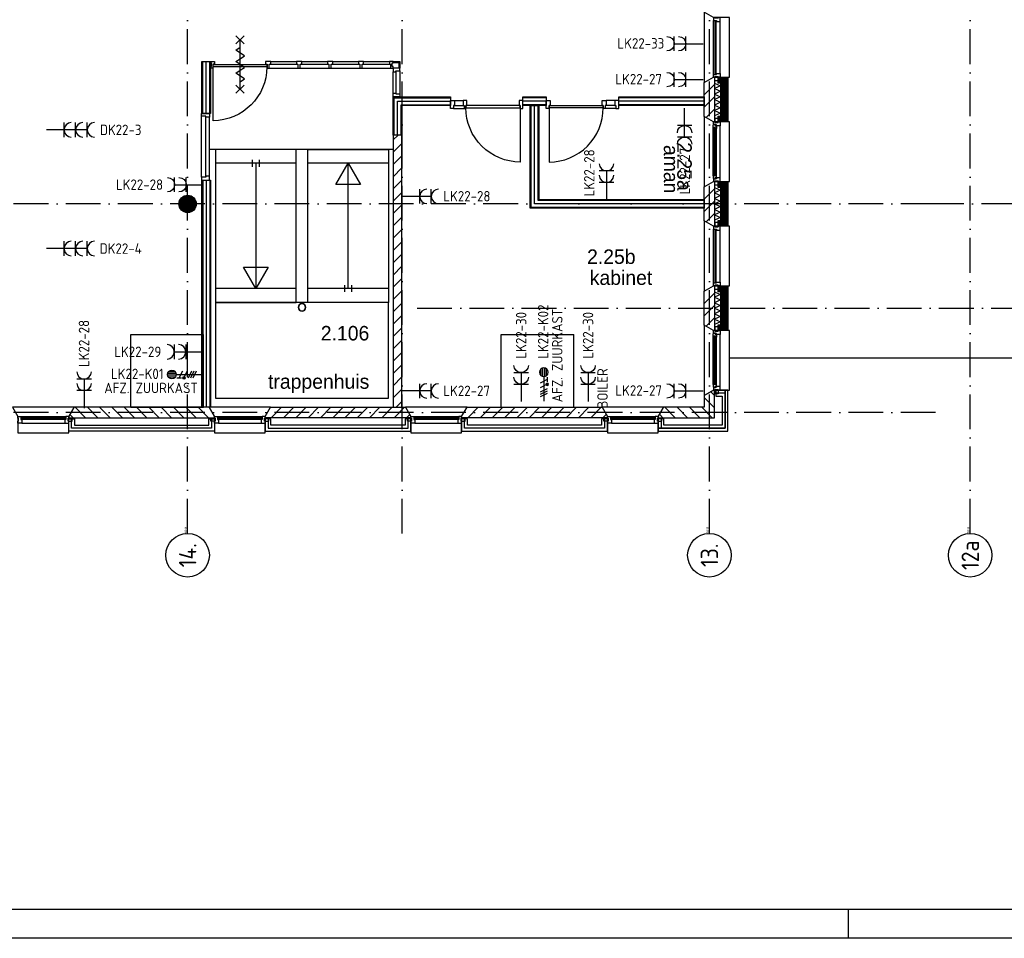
# Model space of a CAD drawing. Header units: millimetres. Extents: x 89505 to 241280, y 191 to 84291.
# Tile 3 of 45: x 128008 to 144993, y 191 to 16041. Entities that reach past the tile are written whole.
import ezdxf
from ezdxf.enums import TextEntityAlignment as Align

# ---------------------------------------------------------------- set-up
doc = ezdxf.new("R2010")
doc.units = ezdxf.units.MM
doc.header["$LTSCALE"] = 100
doc.linetypes.add('DASHDOT', pattern=[9, 6, -1.5, 0, -1.5])
doc.layers.get('0').update_dxf_attribs({"linetype": 'CONTINUOUS'})
for name, color, linetype in [('AL$1----_ALGEMEEN', 7, 'CONTINUOUS'), ('AL$7----_STRAMIEN', 1, 'DASHDOT'), ('AL21----_BUITENWAND', 4, 'CONTINUOUS'), ('AL21K---_ISOLATIE', 1, 'CONTINUOUS'), ('AL22----_BINNENWAND', 7, 'CONTINUOUS'), ('AL24----_TRAPPEN', 7, 'CONTINUOUS'), ('AL27----_DAKEN', 7, 'CONTINUOUS'), ('AL28----_KONSTRUKTIE', 3, 'CONTINUOUS'), ('AL31----_BUITENKOZ', 7, 'CONTINUOUS'), ('AL32----_BINNENKOZ', 7, 'CONTINUOUS'), ('ALL-----_REFLIJNEN', 8, 'CONTINUOUS'), ('ALN-----_BLOCKNAAM', 2, 'CONTINUOUS'), ('ALXA3---_VOLZWART', 14, 'CONTINUOUS'), ('ALXAA---_GEWBETON', 12, 'CONTINUOUS'), ('ALXAB---_PREFABBETON', 1, 'CONTINUOUS'), ('BOUW', 8, 'CONTINUOUS'), ('EB62203-_ATTRIB', 2, 'CONTINUOUS'), ('EB62209-_ATTRIB', 2, 'CONTINUOUS'), ('EB63103-_ATTRIB', 2, 'CONTINUOUS'), ('EL62203-_KRACHT-WCD230', 3, 'CONTINUOUS'), ('EL62209-_KRACHT-ASP400', 3, 'CONTINUOUS'), ('EL63103-_LICHT-WCD230V', 3, 'CONTINUOUS'), ('FL82----', 7, 'CONTINUOUS'), ('LIJN025', 10, 'CONTINUOUS'), ('LIJN050', 90, 'CONTINUOUS'), ('TEKST25', 10, 'CONTINUOUS'), ('TEKST35', 50, 'CONTINUOUS'), ('TEKST50', 90, 'CONTINUOUS')]:
    doc.layers.add(name, color=color, linetype=linetype)
doc.styles.add('1_8', font='ISO', dxfattribs={"height": 1.8})
doc.styles.add('BURO-025', font='BUROFONT.shx', dxfattribs={"height": 250})
doc.styles.add('ISO', font='ISO.SHX')
doc.styles.add('NORATT', font='isocp.shx')
doc.styles.add('ROMAND', font='romand')
doc.styles.get("Standard").update_dxf_attribs({"font": 'iso.shx'})

# ---------------------------------------------------------------- blocks, each defined once
blk = doc.blocks.new('A0-GE')
at = {"layer": 'LIJN025'}
blk.add_line((516, 0), (516, 5), dxfattribs=at)
blk.add_lwpolyline([(1500, 841), (1500, 0), (0, 0), (0, 841)], close=True, dxfattribs=at)
at = {"layer": 'LIJN050', "const_width": 0.2}
blk.add_lwpolyline([(1495, 836), (25, 836), (25, 5), (1495, 5)], close=True, dxfattribs=at)
at = {"layer": 'TEKST25', "style": 'ROMAND', "width": 2.899115}
blk.add_attdef('STATUS', text='', height=2.5, dxfattribs=at).set_placement((1454, 71.5), (1493, 71.5), align=Align.FIT)
at = {"layer": 'TEKST25', "style": 'ISO'}
for tag, p in [('E', (1455.25, 66)), ('NAAM-E', (1466.75, 66)), ('DATUM-E', (1485, 66)), ('D', (1455.25, 61)), ('NAAM-D', (1466.75, 61)), ('DATUM-D', (1485, 61)), ('C', (1455.25, 56)), ('NAAM-C', (1466.75, 56)), ('DATUM-C', (1485, 56)), ('B', (1455.25, 51)), ('NAAM-B', (1466.75, 51)), ('DATUM-B', (1485, 51)), ('A', (1455.25, 46)), ('NAAM-A', (1466.75, 46)), ('DATUM-A', (1485, 46))]:
    blk.add_attdef(tag, text='', height=2.5, dxfattribs=at).set_placement(p, align=Align.CENTER)
for tag, p in [('DATUM', (1332.75, 36.25)), ('SCHAAL', (1368, 36.25)), ('GETEKEND', (1398.25, 36.25)), ('GECONTOL.', (1433, 36.25)), ('FORMAAT', (1463.25, 28.25))]:
    blk.add_attdef(tag, p, '', height=2.5, dxfattribs=at)
at = {"layer": 'TEKST35', "style": 'ISO'}
for tag, p in [('PROJECT', (1334.5, 72.5)), ('PLAATS', (1334.5, 63.5)), ('INSTALLATIE-REGEL1', (1334.5, 52.5)), ('INSTALLATIE-REGEL2', (1334.5, 43.5))]:
    blk.add_attdef(tag, p, '', height=4, dxfattribs=at)
blk.add_attdef('PROJ.NR.', text='', height=4, dxfattribs=at).set_placement((1481, 23), align=Align.CENTER)
at = {"layer": 'TEKST50', "style": 'ISO'}
blk.add_attdef('FILE-NAAM', text='', height=5, dxfattribs=at).set_placement((1473.5, 7.5), align=Align.CENTER)
blk = doc.blocks.new('ES3W2A')
for p, q in [((1.25, 2), (-1.25, 2)), ((0, 2), (0, -3)), ((1.25, 0), (-1.25, 0))]:
    blk.add_line(p, q)
for centre in [(0, 3.25), (0, 1.25)]:
    blk.add_arc(centre, 1.25, 180, 0)
at = {"style": 'NORATT'}
for tag, flags, p in [('VERMOGEN', 9, (-2.5, 5)), ('GROEP', 8, (0, 5)), ('SCHAK', 8, (2.5, 5)), ('GELIJK', 9, (5, 5)), ('TAL', 8, (2.5, 5)), ('KAST', 9, (7, 5))]:
    blk.add_attdef(tag, text='', height=1.8, rotation=90, dxfattribs=dict(at, flags=flags)).set_placement(p, align=Align.MIDDLE_CENTER)
at = {"style": 'NORATT', "width": 0.7, "flags": 8}
blk.add_attdef('DOEL', text='', height=1.8, rotation=90, dxfattribs=at).set_placement((-2.5, 5), align=Align.MIDDLE_LEFT)
at = {"style": 'NORATT', "flags": 9}
blk.add_attdef('M_CODE', text='', height=1.8, dxfattribs=at).set_placement((0, 0), align=Align.MIDDLE_CENTER)
blk = doc.blocks.new('ES2X2')
for p, q in [((-0.45, 1.4), (-0.45, 2.6)), ((-0.15, 1.27), (-0.15, 2.73)), ((0.15, 1.27), (0.15, 2.73)), ((0.45, 1.4), (0.45, 2.6)), ((0, 1.25), (0, -3))]:
    blk.add_line(p, q)
at = {"color": 1}
for p, q in [((-0.72, -0.21), (-0.72, 0.11)), ((-0.64, -0.25), (-0.64, 0.15)), ((-0.6, 1.15), (-0.6, 0.35)), ((-0.6, 0.75), (0.6, 0.15)), ((-0.56, -0.25), (-0.56, 0.15)), ((-0.48, -0.21), (-0.48, 0.11)), ((-0.6, -0.05), (0.6, -0.65)), ((-0.6, -0.85), (0.6, -1.45)), ((-0.6, -1.25), (0.6, -1.85)), ((-0.6, -1.65), (0.6, -2.25))]:
    blk.add_line(p, q, dxfattribs=at)
blk.add_circle((0, 2), 0.75)
blk.add_circle((-0.6, -0.05), 0.2, dxfattribs=at)
at = {"style": '1_8'}
for tag, flags, p in [('VERMOGEN', 9, (-2.5, 4.5)), ('GROEP', 8, (0, 4.5)), ('SCHAK', 8, (2.5, 4.5)), ('KAST', 9, (7, 4.5)), ('DOEL', 8, (-2.5, 1))]:
    blk.add_attdef(tag, text='', height=1.8, rotation=90, dxfattribs=dict(at, flags=flags)).set_placement(p, align=Align.MIDDLE_LEFT)
at = {"style": '1_8', "flags": 8}
blk.add_attdef('TAL', text='', height=1.8, rotation=90, dxfattribs=at).set_placement((2.5, 4.5), align=Align.MIDDLE_CENTER)
at = {"style": '1_8', "flags": 9}
blk.add_attdef('M_CODE', text='', height=1.8, dxfattribs=at).set_placement((0, 0), align=Align.MIDDLE_CENTER)
blk = doc.blocks.new('ES3W3A')
at = {"color": 0}
for p, q in [((1.25, 4), (-1.25, 4)), ((0, 4), (0, -3)), ((1.25, 2), (-1.25, 2)), ((1.25, 0), (-1.25, 0))]:
    blk.add_line(p, q, dxfattribs=at)
for centre in [(0, 5.25), (0, 3.25), (0, 1.25)]:
    blk.add_arc(centre, 1.25, 180, 0, dxfattribs=at)
at = {"color": 0, "style": 'NORATT'}
for tag, flags, p in [('VERMOGEN', 9, (-2.5, 6.5)), ('GROEP', 8, (0, 7)), ('KAST', 9, (2.5, 6.5))]:
    blk.add_attdef(tag, text='', height=1.8, rotation=90, dxfattribs=dict(at, flags=flags)).set_placement(p, align=Align.MIDDLE)
at = {"style": 'NORATT', "flags": 9}
blk.add_attdef('GELIJK', text='', height=1.8, rotation=90, dxfattribs=at).set_placement((5, 7), align=Align.MIDDLE_CENTER)
at = {"color": 0, "style": 'NORATT', "width": 0.7, "flags": 8}
for tag, p in [('SCHAK', (2.5, 6.625)), ('TAL', (1.5, -1.5))]:
    blk.add_attdef(tag, text='', height=1.8, rotation=90, dxfattribs=at).set_placement(p, align=Align.MIDDLE)
blk.add_attdef('DOEL', text='', height=1.8, rotation=90, dxfattribs=at).set_placement((-2.75, -2.25), align=Align.MIDDLE_LEFT)
at = {"style": 'NORATT', "flags": 9}
blk.add_attdef('M_CODE', text='', height=1.8, dxfattribs=at).set_placement((0, 0), align=Align.MIDDLE_CENTER)
blk = doc.blocks.new('RONDBUIS219X8')
at = {"color": 0, "linetype": 'Continuous'}
for points in [[(109.55, 0, 1), (-109.55, 0, 1)], [(101.55, 0, 1), (-101.55, 0, 1)]]:
    blk.add_lwpolyline(points, format="xyb", close=True, dxfattribs=at)
blk = doc.blocks.new('1011')
at = {"layer": 'AL$7----_STRAMIEN', "color": 7, "linetype": 'Continuous'}
blk.add_circle((-750, 0), 750, dxfattribs=at)
at = {"layer": 'AL$7----_STRAMIEN', "color": 3, "linetype": 'Continuous'}
blk.add_attdef('STR-NAAM', text='', height=600, rotation=360, dxfattribs=at).set_placement((-750, 0), align=Align.MIDDLE)
at = {"layer": 'ALN-----_BLOCKNAAM', "linetype": 'Continuous'}
blk.add_text('1011', height=100, dxfattribs=at).set_placement((0, 0))

msp = doc.modelspace()

# ---------------------------------------------------------------- hatches: boundary and pattern name
at = {"layer": 'ALXAA---_GEWBETON'}
h = msp.add_hatch(dxfattribs=at)
h.set_pattern_fill('GEWPBET', color=8, scale=100, angle=90, style=0)
h.set_pattern_definition([(90, (130905.304, 12863.397), (-20, 6e-15), [])])
edge = h.paths.add_edge_path()
edge.add_arc((130905, 12863), 150, 0, 360)
at = {"layer": 'ALXAB---_PREFABBETON'}
h = msp.add_hatch(dxfattribs=at)
h.set_pattern_fill('PREFBET', color=8, angle=180, style=0)
h.set_pattern_definition([(225, (139815.13, 14956.02), (106.066, -106.066), [])])
h.paths.add_polyline_path([(139995, 14278), (139975, 14278), (139815, 14371), (139815, 14956), (139975, 15048), (139995, 15048)])
h = msp.add_hatch(dxfattribs=at)
h.set_pattern_fill('PREFBET', color=8, style=0)
h.set_pattern_definition([(45, (146642.69, 34008.55), (-106.066, 106.066), [])])
h.paths.add_polyline_path([(134452, 9353), (134602, 9353), (134602, 14051), (134452, 14051)])
h = msp.add_hatch(dxfattribs=at)
h.set_pattern_fill('PREFBET', color=8, angle=180, style=0)
h.set_pattern_definition([(225, (139815.13, 13156.02), (106.066, -106.066), [])])
h.paths.add_polyline_path([(139995, 12478), (139975, 12478), (139815, 12571), (139815, 13156), (139975, 13248), (139995, 13248)])
h = msp.add_hatch(dxfattribs=at)
h.set_pattern_fill('PREFBET', color=8, angle=180, style=0)
h.set_pattern_definition([(225, (139815.13, 11356.02), (106.066, -106.066), [])])
h.paths.add_polyline_path([(139995, 10678), (139975, 10678), (139815, 10771), (139815, 11356), (139975, 11448), (139995, 11448)])

# ---------------------------------------------------------------- linework, layer by layer
at = {"layer": 'AL$1----_ALGEMEEN', "color": 8}
msp.add_lwpolyline([(132977, 13123), (132977, 13123)], dxfattribs=at)
at = {"layer": 'AL$7----_STRAMIEN', "color": 1}
msp.add_line((143805, 9263), (120711, 9263), dxfattribs=at)
for points in [[(130905, 7175), (130905, 76516)], [(139905, 7175), (139905, 61763)], [(134605, 7175), (134605, 19380)], [(183901, 12863), (143805, 12863), (120711, 12863)]]:
    msp.add_lwpolyline(points, dxfattribs=at)
at = {"layer": 'AL$7----_STRAMIEN'}
for points in [[(144405, 7175), (144405, 45867)], [(134865, 11063), (153556, 11063)]]:
    msp.add_lwpolyline(points, dxfattribs=at)
at = {"layer": 'AL21----_BUITENWAND', "color": 8}
for p, q in [((140015, 9648), (140015, 9548)), ((140225, 9648), (140015, 9648)), ((140015, 9548), (140125, 9548)), ((140125, 9548), (140125, 9043)), ((140225, 8943), (140225, 9648)), ((128853, 9153), (128953, 9153)), ((128853, 8943), (128853, 9153)), ((128953, 9153), (128953, 9043)), ((128953, 9043), (131268, 9043)), ((131268, 9153), (131368, 9153)), ((131268, 9043), (131268, 9153)), ((131368, 9153), (131368, 8943)), ((132342, 9153), (132242, 9153)), ((132242, 9153), (132242, 8943)), ((132342, 9043), (132342, 9153)), ((134657, 9043), (132342, 9043)), ((134657, 9153), (134657, 9043)), ((134757, 9153), (134657, 9153)), ((134757, 8943), (134757, 9153)), ((135632, 9153), (135632, 8943)), ((135732, 9153), (135632, 9153)), ((135732, 9043), (135732, 9153)), ((138047, 9043), (135732, 9043)), ((138147, 9153), (138047, 9153)), ((138047, 9153), (138047, 9043)), ((138147, 8943), (138147, 9153)), ((139122, 9153), (139022, 9153)), ((139022, 9153), (139022, 8943)), ((139122, 9043), (139122, 9153)), ((140125, 9043), (139122, 9043)), ((131368, 8943), (128853, 8943)), ((132242, 8943), (134757, 8943)), ((135632, 8943), (138147, 8943)), ((139022, 8943), (140225, 8943))]:
    msp.add_line(p, q, dxfattribs=at)
for points in [[(140056, 14378), (140125, 14378), (140125, 14948), (140056, 14948), (140056, 15048), (140225, 15048), (140225, 14278), (140056, 14278)], [(140056, 12578), (140125, 12578), (140125, 13148), (140056, 13148), (140056, 13248), (140225, 13248), (140225, 12478), (140056, 12478)], [(140056, 10778), (140125, 10778), (140125, 11348), (140056, 11348), (140056, 11448), (140225, 11448), (140225, 10678), (140056, 10678)]]:
    msp.add_lwpolyline(points, close=True, dxfattribs=at)
at = {"layer": 'AL21K---_ISOLATIE', "color": 8, "linetype": 'Continuous'}
for points in [[(139995, 14948), (139995, 14378)], [(140095, 14948), (140095, 14378)], [(139995, 14944), (140095, 14901), (139995, 14853), (140095, 14806), (139995, 14758), (140095, 14711), (139995, 14663), (140095, 14616), (139995, 14568), (140095, 14521), (139995, 14473), (140095, 14426), (139995, 14383)], [(139995, 13148), (139995, 12578)], [(139995, 13144), (140095, 13101), (139995, 13053), (140095, 13006), (139995, 12958), (140095, 12911), (139995, 12863), (140095, 12816), (139995, 12768), (140095, 12721), (139995, 12673), (140095, 12626), (139995, 12583)], [(140095, 13148), (140095, 12578)], [(139995, 11348), (139995, 10778)], [(139995, 11344), (140095, 11301), (139995, 11253), (140095, 11206), (139995, 11158), (140095, 11111), (139995, 11063), (140095, 11016), (139995, 10968), (140095, 10921), (139995, 10873), (140095, 10826), (139995, 10783)], [(140095, 11348), (140095, 10778)]]:
    msp.add_lwpolyline(points, dxfattribs=at)
at = {"layer": 'AL22----_BINNENWAND', "color": 8}
for p, q in [((138341, 14709), (139815, 14709)), ((138341, 14559), (138341, 14709)), ((139815, 14709), (139815, 14559)), ((136815, 12788), (136815, 14559)), ((136965, 14559), (136965, 12938)), ((139815, 14559), (138341, 14559)), ((131152, 9353), (131152, 13275)), ((131302, 13275), (131302, 9353)), ((136965, 12938), (139815, 12938)), ((139815, 12938), (139815, 12788)), ((139815, 12788), (136815, 12788)), ((131302, 9353), (131152, 9353))]:
    msp.add_line(p, q, dxfattribs=at)
at = {"layer": 'AL22----_BINNENWAND', "color": 8, "linetype": 'Continuous'}
for p, q in [((139815, 14694), (138341, 14694)), ((136830, 12803), (136830, 14559)), ((136950, 12923), (136950, 14559)), ((139815, 14574), (138341, 14574)), ((131167, 13275), (131167, 9353)), ((131287, 13275), (131287, 9353)), ((139815, 12923), (136950, 12923)), ((139815, 12803), (136830, 12803))]:
    msp.add_line(p, q, dxfattribs=at)
at = {"layer": 'AL24----_TRAPPEN', "color": 8}
for points in [[(131385, 13803), (131385, 11599), (131385, 11163), (132780, 11163), (132780, 12247), (132780, 13803), (131385, 13803)], [(132081, 13563), (132081, 11403)], [(133674, 11403), (133674, 13563)], [(132780, 11403), (131385, 11403)], [(134372, 11403), (132977, 11403)], [(132780, 11163), (131385, 11163)], [(134372, 11163), (132977, 11163)]]:
    msp.add_lwpolyline(points, dxfattribs=at)
for points in [[(134372, 13803), (134372, 11163), (132980, 11163), (132980, 13803)], [(132081, 11403), (131869, 11770), (132292, 11770)], [(131385, 11163), (131385, 9513), (134372, 9513), (134372, 11163)]]:
    msp.add_lwpolyline(points, close=True, dxfattribs=at)
at = {"layer": 'AL27----_DAKEN', "color": 8}
msp.add_line((140255, 10209), (153483, 10209), dxfattribs=at)
at = {"layer": 'AL28----_KONSTRUKTIE', "color": 8, "linetype": 'Continuous'}
for p, q in [((139975, 9648), (139815, 9556)), ((139815, 9556), (139815, 9353)), ((139995, 9648), (139975, 9648)), ((139995, 9173), (139995, 9648)), ((139115, 9353), (139022, 9193)), ((139815, 9353), (139115, 9353)), ((139022, 9193), (139022, 9173)), ((139022, 9173), (139995, 9173))]:
    msp.add_line(p, q, dxfattribs=at)
at = {"layer": 'AL28----_KONSTRUKTIE', "color": 8}
for p, q in [((128946, 9353), (128853, 9193)), ((131275, 9353), (128946, 9353)), ((131368, 9193), (131275, 9353)), ((132243, 9193), (132335, 9353)), ((132335, 9353), (134665, 9353)), ((134665, 9353), (134757, 9193)), ((135632, 9193), (135725, 9353)), ((135725, 9353), (138055, 9353)), ((138055, 9353), (138147, 9193)), ((128853, 9193), (128853, 9173)), ((128853, 9173), (131368, 9173)), ((131368, 9173), (131368, 9193)), ((132243, 9173), (132243, 9193)), ((134757, 9173), (132243, 9173)), ((134757, 9193), (134757, 9173)), ((135632, 9173), (135632, 9193)), ((138147, 9173), (135632, 9173)), ((138147, 9193), (138147, 9173))]:
    msp.add_line(p, q, dxfattribs=at)
for points in [[(139995, 14278), (139975, 14278), (139815, 14371), (139815, 14956), (139975, 15048), (139995, 15048)], [(134452, 9353), (134602, 9353), (134602, 14051), (134452, 14051)], [(139995, 12478), (139975, 12478), (139815, 12571), (139815, 13156), (139975, 13248), (139995, 13248)], [(139995, 10678), (139975, 10678), (139815, 10771), (139815, 11356), (139975, 11448), (139995, 11448)]]:
    msp.add_lwpolyline(points, close=True, dxfattribs=at)
msp.add_circle((130905, 12863), 150, dxfattribs=at)
at = {"layer": 'AL31----_BUITENKOZ', "color": 8}
for p, q in [((131152, 15317), (131302, 15317)), ((131152, 14425), (131152, 15317)), ((131167, 14425), (131167, 15317)), ((131227, 14425), (131227, 15317)), ((131287, 14425), (131287, 15317)), ((131302, 15321), (131369, 15321)), ((131302, 15298), (131302, 15321)), ((131302, 15317), (131302, 14425)), ((131319, 15298), (131302, 15298)), ((131319, 15231), (131319, 15298)), ((131369, 15321), (131369, 15274)), ((134385, 15321), (134385, 15274)), ((134452, 15321), (134385, 15321)), ((134435, 15298), (134452, 15298)), ((134435, 15231), (134435, 15298)), ((134452, 15321), (134566, 15321)), ((134452, 15298), (134452, 15321)), ((134452, 15301), (134546, 15301)), ((134546, 15301), (134546, 15207)), ((134566, 15321), (134566, 15207)), ((131302, 15231), (131319, 15231)), ((131302, 15207), (131302, 15231)), ((131342, 15207), (131302, 15207)), ((131342, 15274), (131342, 15207)), ((131369, 15274), (131342, 15274)), ((134385, 15274), (134402, 15274)), ((134402, 15274), (134402, 15207)), ((134402, 15207), (134452, 15207)), ((134452, 15231), (134435, 15231)), ((134452, 15207), (134452, 15231)), ((134452, 14776), (134499, 14776)), ((134452, 14709), (134452, 14776)), ((134566, 14709), (134452, 14709)), ((134452, 14709), (135439, 14709)), ((134452, 14051), (134452, 14709)), ((134467, 14694), (135439, 14694)), ((134467, 14051), (134467, 14694)), ((134499, 14776), (134499, 14759)), ((134499, 14759), (134566, 14759)), ((134527, 14634), (135439, 14634)), ((134527, 14051), (134527, 14634)), ((134566, 14759), (134566, 14709)), ((135439, 14709), (135439, 14559)), ((136690, 14709), (137090, 14709)), ((136690, 14559), (136690, 14709)), ((137090, 14694), (136690, 14694)), ((137090, 14634), (136690, 14634)), ((137090, 14709), (137090, 14559)), ((134587, 14574), (135439, 14574)), ((134587, 14051), (134587, 14574)), ((134602, 14559), (134602, 14051)), ((135439, 14559), (134602, 14559)), ((137090, 14574), (136690, 14574)), ((137090, 14559), (136690, 14559)), ((136815, 14559), (136965, 14559)), ((131302, 14425), (131152, 14425)), ((134602, 14051), (134452, 14051)), ((134456, 13803), (131287, 13803)), ((132022, 13503), (132022, 13623)), ((132142, 13503), (132142, 13623)), ((131152, 13275), (131302, 13275))]:
    msp.add_line(p, q, dxfattribs=at)
for points in [[(139975, 16078), (139815, 16171), (139815, 14956), (139975, 15048), (140255, 15048), (140255, 16078)], [(132339, 15321), (132249, 15321), (132249, 15274), (132276, 15274), (132276, 15207), (132312, 15207), (132312, 15274), (132339, 15274)], [(132873, 15321), (132783, 15321), (132783, 15274), (132808, 15274), (132808, 15207), (132848, 15207), (132848, 15274), (132873, 15274)], [(133407, 15321), (133317, 15321), (133317, 15274), (133342, 15274), (133342, 15207), (133382, 15207), (133382, 15274), (133407, 15274)], [(133941, 15321), (133851, 15321), (133851, 15274), (133876, 15274), (133876, 15207), (133916, 15207), (133916, 15274), (133941, 15274)], [(131344, 15227), (131344, 15268), (132274, 15268), (132274, 15227)], [(134452, 15207), (134452, 15140), (134499, 15140), (134499, 15157), (134566, 15157), (134566, 15207)], [(140000, 15058), (140056, 15058), (140056, 14987), (140000, 14987)], [(135506, 14559), (135489, 14559), (135489, 14508), (135439, 14508), (135439, 14647), (135506, 14647)], [(136623, 14559), (136640, 14559), (136640, 14508), (136690, 14508), (136690, 14647), (136623, 14647)], [(137157, 14559), (137140, 14559), (137140, 14508), (137090, 14508), (137090, 14647), (137157, 14647)], [(135706, 14559), (135706, 14519), (136640, 14519), (136640, 14559)], [(138074, 14559), (138074, 14519), (137140, 14519), (137140, 14559)], [(139975, 14278), (139815, 14371), (139815, 13156), (139975, 13248), (140255, 13248), (140255, 14278)], [(139975, 14278), (140000, 14278), (140000, 14268), (140056, 14268), (140056, 14278), (140089, 14278), (140089, 14211), (140026, 14211), (140026, 14228), (140011, 14228), (140011, 14234), (139975, 14234)], [(140000, 14268), (140056, 14268), (140056, 14339), (140000, 14339)], [(139972, 14222), (139976, 14224), (139976, 14231), (140006, 14231), (140006, 14209), (140011, 14209), (140011, 14217), (140026, 14217), (140026, 14211), (140026, 14164), (140013, 14162), (140013, 14179), (139972, 14179)], [(139974, 14179), (139988, 14179), (139988, 14162), (139974, 14162)], [(133674, 13563), (133886, 13197), (133463, 13197)], [(139972, 13305), (139976, 13303), (139976, 13296), (140006, 13296), (140006, 13318), (140011, 13318), (140011, 13310), (140026, 13310), (140026, 13315), (140026, 13363), (140013, 13365), (140013, 13348), (139972, 13348)], [(139974, 13348), (139988, 13348), (139988, 13365), (139974, 13365)], [(139975, 13248), (140000, 13248), (140000, 13258), (140056, 13258), (140056, 13248), (140089, 13248), (140089, 13315), (140026, 13315), (140026, 13298), (140011, 13298), (140011, 13292), (139975, 13292)], [(140000, 13258), (140056, 13258), (140056, 13187), (140000, 13187)], [(139975, 12478), (139815, 12571), (139815, 11356), (139975, 11448), (140255, 11448), (140255, 12478)], [(140000, 12468), (140056, 12468), (140056, 12539), (140000, 12539)], [(140000, 11458), (140056, 11458), (140056, 11387), (140000, 11387)], [(139975, 10678), (139815, 10771), (139815, 9556), (139975, 9648), (140255, 9648), (140255, 10678)], [(140000, 10668), (140056, 10668), (140056, 10739), (140000, 10739)], [(139972, 10622), (139976, 10624), (139976, 10631), (140006, 10631), (140006, 10609), (140011, 10609), (140011, 10617), (140026, 10617), (140026, 10611), (140026, 10564), (140013, 10562), (140013, 10579), (139972, 10579)], [(139974, 10579), (139988, 10579), (139988, 10562), (139974, 10562)], [(139975, 10678), (140000, 10678), (140000, 10668), (140056, 10668), (140056, 10678), (140089, 10678), (140089, 10611), (140026, 10611), (140026, 10628), (140011, 10628), (140011, 10634), (139975, 10634)], [(139972, 9705), (139976, 9703), (139976, 9696), (140006, 9696), (140006, 9718), (140011, 9718), (140011, 9710), (140026, 9710), (140026, 9715), (140026, 9763), (140013, 9765), (140013, 9748), (139972, 9748)], [(139974, 9748), (139988, 9748), (139988, 9765), (139974, 9765)], [(139975, 9648), (140000, 9648), (140000, 9658), (140056, 9658), (140056, 9648), (140089, 9648), (140089, 9715), (140026, 9715), (140026, 9698), (140011, 9698), (140011, 9692), (139975, 9692)], [(140000, 9658), (140056, 9658), (140056, 9587), (140000, 9587)], [(128853, 9193), (128946, 9353), (127886, 9353), (127978, 9193), (127978, 8913), (128853, 8913)], [(132243, 9193), (132335, 9353), (131275, 9353), (131368, 9193), (131368, 8913), (132243, 8913)], [(135632, 9193), (135725, 9353), (134665, 9353), (134757, 9193), (134757, 8913), (135632, 8913)], [(139022, 9193), (139115, 9353), (138055, 9353), (138147, 9193), (138147, 8913), (139022, 8913)], [(128843, 9168), (128843, 9112), (128914, 9112), (128914, 9168)], [(131378, 9168), (131378, 9112), (131307, 9112), (131307, 9168)], [(132233, 9168), (132233, 9112), (132304, 9112), (132304, 9168)], [(134767, 9168), (134767, 9112), (134696, 9112), (134696, 9168)], [(135622, 9168), (135622, 9112), (135693, 9112), (135693, 9168)], [(138157, 9168), (138157, 9112), (138086, 9112), (138086, 9168)], [(139012, 9168), (139012, 9112), (139083, 9112), (139083, 9168)]]:
    msp.add_lwpolyline(points, close=True, dxfattribs=at)
at = {"layer": 'AL31----_BUITENKOZ', "color": 8, "linetype": 'Continuous'}
for points in [[(139975, 16028), (139975, 16028), (140026, 16028), (140026, 16011), (140089, 16011), (140089, 16011), (140089, 16011), (140089, 16011), (140089, 16011), (140089, 16078), (140056, 16078), (140056, 16068), (140000, 16068), (140000, 16078), (140000, 16078), (139975, 16078)], [(140001, 15103), (140022, 15103), (140022, 16023), (140001, 16023)], [(139975, 15098), (139975, 15098), (140026, 15098), (140026, 15115), (140089, 15115), (140089, 15115), (140089, 15115), (140089, 15115), (140089, 15115), (140089, 15048), (140056, 15048), (140056, 15058), (140000, 15058), (140000, 15048), (140000, 15048), (139975, 15048)], [(139990, 13350), (140011, 13350), (140011, 14177), (139990, 14177)], [(139975, 12428), (139975, 12428), (140026, 12428), (140026, 12411), (140089, 12411), (140089, 12411), (140089, 12411), (140089, 12411), (140089, 12411), (140089, 12478), (140056, 12478), (140056, 12468), (140000, 12468), (140000, 12478), (140000, 12478), (139975, 12478)], [(140001, 11503), (140022, 11503), (140022, 12423), (140001, 12423)], [(139975, 11498), (139975, 11498), (140026, 11498), (140026, 11515), (140089, 11515), (140089, 11515), (140089, 11515), (140089, 11515), (140089, 11515), (140089, 11448), (140056, 11448), (140056, 11458), (140000, 11458), (140000, 11448), (140000, 11448), (139975, 11448)], [(139990, 9750), (140011, 9750), (140011, 10577), (139990, 10577)], [(128028, 9193), (128028, 9193), (128028, 9142), (128045, 9142), (128045, 9079), (128045, 9079), (128045, 9079), (128045, 9079), (128045, 9079), (127978, 9079), (127978, 9112), (127988, 9112), (127988, 9168), (127978, 9168), (127978, 9168), (127978, 9193)], [(128803, 9193), (128803, 9193), (128803, 9142), (128786, 9142), (128786, 9079), (128786, 9079), (128786, 9079), (128786, 9079), (128786, 9079), (128853, 9079), (128853, 9112), (128843, 9112), (128843, 9168), (128853, 9168), (128853, 9168), (128853, 9193)], [(131418, 9193), (131418, 9193), (131418, 9142), (131435, 9142), (131435, 9079), (131435, 9079), (131435, 9079), (131435, 9079), (131435, 9079), (131368, 9079), (131368, 9112), (131378, 9112), (131378, 9168), (131368, 9168), (131368, 9168), (131368, 9193)], [(132193, 9193), (132193, 9193), (132193, 9142), (132176, 9142), (132176, 9079), (132176, 9079), (132176, 9079), (132176, 9079), (132176, 9079), (132243, 9079), (132243, 9112), (132233, 9112), (132233, 9168), (132243, 9168), (132243, 9168), (132243, 9193)], [(134807, 9193), (134807, 9193), (134807, 9142), (134824, 9142), (134824, 9079), (134824, 9079), (134824, 9079), (134824, 9079), (134824, 9079), (134757, 9079), (134757, 9112), (134767, 9112), (134767, 9168), (134757, 9168), (134757, 9168), (134757, 9193)], [(135582, 9193), (135582, 9193), (135582, 9142), (135565, 9142), (135565, 9079), (135565, 9079), (135565, 9079), (135565, 9079), (135565, 9079), (135632, 9079), (135632, 9112), (135622, 9112), (135622, 9168), (135632, 9168), (135632, 9168), (135632, 9193)], [(138197, 9193), (138197, 9193), (138197, 9142), (138214, 9142), (138214, 9079), (138214, 9079), (138214, 9079), (138214, 9079), (138214, 9079), (138147, 9079), (138147, 9112), (138157, 9112), (138157, 9168), (138147, 9168), (138147, 9168), (138147, 9193)], [(138972, 9193), (138972, 9193), (138972, 9142), (138955, 9142), (138955, 9079), (138955, 9079), (138955, 9079), (138955, 9079), (138955, 9079), (139022, 9079), (139022, 9112), (139012, 9112), (139012, 9168), (139022, 9168), (139022, 9168), (139022, 9193)], [(128033, 9167), (128033, 9146), (128798, 9146), (128798, 9167)], [(131423, 9167), (131423, 9146), (132188, 9146), (132188, 9167)], [(134812, 9167), (134812, 9146), (135577, 9146), (135577, 9167)], [(138202, 9167), (138202, 9146), (138967, 9146), (138967, 9167)]]:
    msp.add_lwpolyline(points, close=True, dxfattribs=at)
at = {"layer": 'AL31----_BUITENKOZ', "color": 8}
for points in [[(139975, 15098), (139975, 16028)], [(140089, 15115), (140089, 16011)], [(131739, 15623), (131879, 15763)], [(131879, 15623), (131739, 15763)], [(131809, 14843), (131809, 15693)], [(131809, 15368), (131884, 15418), (131734, 15518), (131809, 15568)], [(131809, 15168), (131884, 15218), (131734, 15318), (131809, 15368)], [(132339, 15321), (132783, 15321)], [(132873, 15321), (133317, 15321)], [(133407, 15321), (133851, 15321)], [(133941, 15321), (134385, 15321)], [(131809, 14968), (131884, 15018), (131734, 15118), (131809, 15168)], [(132312, 15207), (132808, 15207)], [(132339, 15274), (132783, 15274)], [(132846, 15207), (133342, 15207)], [(132873, 15274), (133317, 15274)], [(133380, 15207), (133876, 15207)], [(133407, 15274), (133851, 15274)], [(133916, 15207), (134418, 15207)], [(133941, 15274), (134385, 15274)], [(134452, 14776), (134452, 15140)], [(134499, 15140), (134499, 14776)], [(134566, 15157), (134566, 14759)], [(131739, 14773), (131879, 14913)], [(131879, 14773), (131739, 14913)], [(135506, 14647), (135656, 14647)], [(135673, 14508), (135706, 14508), (135706, 14559), (135723, 14559), (135723, 14647), (135656, 14647), (135656, 14559), (135673, 14559), (135673, 14508), (135706, 14508)], [(138107, 14508), (138074, 14508), (138074, 14559), (138057, 14559), (138057, 14647), (138124, 14647), (138124, 14559), (138107, 14559), (138107, 14508), (138074, 14508)], [(135489, 14508), (135673, 14508)], [(135506, 14559), (135656, 14559)], [(131145, 14425), (131284, 14425), (131284, 14358), (131221, 14358), (131221, 14375), (131145, 14375), (131145, 14425)], [(131145, 13325), (131145, 14375)], [(131221, 13342), (131221, 14358)], [(131284, 13342), (131284, 14358)], [(139972, 13348), (139972, 14179)], [(140026, 13363), (140026, 14164)], [(140089, 13315), (140089, 14211)], [(132780, 13563), (131385, 13563)], [(134372, 13563), (132977, 13563)], [(131145, 13275), (131284, 13275), (131284, 13342), (131221, 13342), (131221, 13325), (131145, 13325), (131145, 13275)], [(139975, 11498), (139975, 12428)], [(140089, 11515), (140089, 12411)], [(139972, 9748), (139972, 10579)], [(140026, 9763), (140026, 10564)], [(140089, 9715), (140089, 10611)], [(128028, 9193), (128803, 9193)], [(131418, 9193), (132193, 9193)], [(134807, 9193), (135582, 9193)], [(138197, 9193), (138972, 9193)], [(128045, 9079), (128786, 9079)], [(131435, 9079), (132176, 9079)], [(134824, 9079), (135565, 9079)], [(138214, 9079), (138955, 9079)]]:
    msp.add_lwpolyline(points, dxfattribs=at)
for points in [[(132274, 15227, -0.408724), (131344, 14297), (131344, 15227)], [(136640, 14519), (136640, 13585, -0.414214), (135706, 14519, -0.414214)], [(137140, 14519), (137140, 13585, 0.414214), (138074, 14519, 0.414214)]]:
    msp.add_lwpolyline(points, format="xyb", dxfattribs=at)
at = {"layer": 'AL32----_BINNENKOZ', "color": 8}
for p, q in [((133616, 11343), (133616, 11463)), ((133736, 11343), (133736, 11463))]:
    msp.add_line(p, q, dxfattribs=at)
for points in [[(138274, 14647), (138124, 14647)], [(138291, 14508), (138107, 14508)], [(138274, 14559), (138124, 14559)]]:
    msp.add_lwpolyline(points, dxfattribs=at)
msp.add_lwpolyline([(138274, 14559), (138291, 14559), (138291, 14508), (138341, 14508), (138341, 14647), (138274, 14647)], close=True, dxfattribs=at)
at = {"layer": 'ALL-----_REFLIJNEN', "color": 8, "linetype": 'Continuous'}
for p, q in [((139815, 14634), (138341, 14634)), ((136890, 12863), (136890, 14559)), ((131227, 13275), (131227, 9353)), ((139815, 12863), (136890, 12863)), ((140175, 8993), (140175, 9648)), ((140175, 9648), (140175, 8993)), ((128903, 8993), (128903, 9153)), ((131318, 9153), (131318, 8993)), ((132292, 9153), (132292, 8993)), ((134707, 8993), (134707, 9153)), ((135682, 8993), (135682, 9153)), ((138097, 9153), (138097, 8993)), ((131318, 8993), (128903, 8993)), ((132292, 8993), (134707, 8993)), ((138097, 8993), (135682, 8993)), ((139022, 8993), (140175, 8993)), ((140175, 8993), (139022, 8993))]:
    msp.add_line(p, q, dxfattribs=at)
for points in [[(140056, 14328), (140175, 14328), (140175, 14998), (140056, 14998)], [(140056, 12528), (140175, 12528), (140175, 13198), (140056, 13198)], [(140056, 10728), (140175, 10728), (140175, 11398), (140056, 11398)]]:
    msp.add_lwpolyline(points, dxfattribs=at)
at = {"layer": 'ALXA3---_VOLZWART', "color": 8}
for p, q in [((140175, 9598), (140015, 9598)), ((140175, 8993), (140175, 9598)), ((128903, 8993), (128903, 9153)), ((131318, 9153), (131318, 8993)), ((132292, 9153), (132292, 8993)), ((134707, 8993), (134707, 9153)), ((135682, 8993), (135682, 9153)), ((138097, 9153), (138097, 8993)), ((139072, 9153), (139072, 8993)), ((131318, 8993), (128903, 8993)), ((132292, 8993), (134707, 8993)), ((138097, 8993), (135682, 8993)), ((139072, 8993), (140175, 8993))]:
    msp.add_line(p, q, dxfattribs=at)
at = {"layer": 'ALXA3---_VOLZWART', "color": 8, "const_width": 100}
for points in [[(140056, 14328), (140175, 14328), (140175, 14998), (140056, 14998)], [(140056, 12528), (140175, 12528), (140175, 13198), (140056, 13198)], [(140056, 10728), (140175, 10728), (140175, 11398), (140056, 11398)]]:
    msp.add_lwpolyline(points, dxfattribs=at)
at = {"layer": 'ALXAB---_PREFABBETON', "color": 8}
for p, q in [((139815, 9523), (139995, 9343)), ((139929, 9622), (139995, 9556)), ((128963, 9353), (129143, 9173)), ((129175, 9353), (129355, 9173)), ((129387, 9353), (129567, 9173)), ((129599, 9353), (129779, 9173)), ((129811, 9353), (129991, 9173)), ((130023, 9353), (130203, 9173)), ((130235, 9353), (130415, 9173)), ((130447, 9353), (130627, 9173)), ((130660, 9353), (130840, 9173)), ((130872, 9353), (131052, 9173)), ((131084, 9353), (131264, 9173)), ((132526, 9353), (132346, 9173)), ((132739, 9353), (132559, 9173)), ((132951, 9353), (132771, 9173)), ((133163, 9353), (132983, 9173)), ((133375, 9353), (133195, 9173)), ((133587, 9353), (133407, 9173)), ((133799, 9353), (133619, 9173)), ((134011, 9353), (133831, 9173)), ((134223, 9353), (134043, 9173)), ((134436, 9353), (134256, 9173)), ((134648, 9353), (134468, 9173)), ((135916, 9353), (135736, 9173)), ((136129, 9353), (135949, 9173)), ((136341, 9353), (136161, 9173)), ((136553, 9353), (136373, 9173)), ((136765, 9353), (136585, 9173)), ((136977, 9353), (136797, 9173)), ((137189, 9353), (137009, 9173)), ((137401, 9353), (137221, 9173)), ((137613, 9353), (137433, 9173)), ((137826, 9353), (137646, 9173)), ((138038, 9353), (137858, 9173)), ((139137, 9353), (139317, 9173)), ((139349, 9353), (139529, 9173)), ((139561, 9353), (139741, 9173)), ((139773, 9353), (139953, 9173)), ((128874, 9230), (128930, 9173)), ((134736, 9230), (134680, 9173)), ((138126, 9230), (138070, 9173)), ((139045, 9233), (139105, 9173))]:
    msp.add_line(p, q, dxfattribs=at)
at = {"layer": 'FL82----'}
for p, q in [((129928, 10608), (131178, 10608)), ((129928, 9358), (129928, 10608)), ((131178, 9358), (131178, 10608)), ((136315, 10608), (137565, 10608)), ((136315, 9358), (136315, 10608)), ((137565, 9358), (137565, 10608)), ((129928, 9358), (131178, 9358)), ((136315, 9358), (137565, 9358))]:
    msp.add_line(p, q, dxfattribs=at)

# ---------------------------------------------------------------- block references
at = {"xscale": 100, "yscale": 100, "zscale": 100}
msp.add_blockref('A0-GE', (90707, 191), dxfattribs=at)
at = {"layer": 'AL$7----_STRAMIEN', "xscale": 0.5, "yscale": 0.5, "zscale": 0.5, "rotation": 90}
for p, values in [((130905, 7175), {'STR-NAAM': '14.'}), ((139905, 7175), {'STR-NAAM': '13.'}), ((144405, 7175), {'STR-NAAM': '12a'})]:
    msp.add_blockref('1011', p, dxfattribs=at).add_auto_attribs(values)
at = {"layer": 'AL28----_KONSTRUKTIE', "color": 8, "xscale": 0.6, "yscale": 0.6, "zscale": 0.6}
msp.add_blockref('RONDBUIS219X8', (132878, 11076), dxfattribs=at)
at = {"layer": 'EL62203-_KRACHT-WCD230'}
ref = msp.add_blockref('ES3W2A', (139499, 15626, 1050), dxfattribs=dict(at, xscale=-100, yscale=100, zscale=100, rotation=90))
ref.add_attrib('GROEP', 'LK22-33', dxfattribs={"layer": 'EB62203-_ATTRIB', "color": 1, "height": 180, "style": '1_8', "flags": 8}).set_placement((138319, 15633, 1050), align=Align.MIDDLE_LEFT)
ref = msp.add_blockref('ES3W2A', (139499, 15007, 1050), dxfattribs=dict(at, xscale=-100, yscale=100, zscale=100, rotation=90))
ref.add_attrib('GROEP', 'LK22-27', dxfattribs={"layer": 'EB62203-_ATTRIB', "color": 1, "height": 180, "style": '1_8', "flags": 8}).set_placement((138283, 15015, 1050), align=Align.MIDDLE_LEFT)
ref = msp.add_blockref('ES3W3A', (128773, 14140), dxfattribs=dict(at, xscale=100, yscale=100, zscale=100, rotation=270))
ref.add_attrib('GROEP', 'DK22-3', dxfattribs={"layer": 'EB62203-_ATTRIB', "color": 1, "height": 180, "style": 'NORATT', "flags": 8}).set_placement((129750, 14140), align=Align.MIDDLE)
ref = msp.add_blockref('ES3W2A', (130881, 13194, 1050), dxfattribs=dict(at, xscale=-100, yscale=100, zscale=100, rotation=90))
ref.add_attrib('GROEP', 'LK22-28', dxfattribs={"layer": 'EB62203-_ATTRIB', "color": 1, "height": 180, "style": '1_8', "flags": 8}).set_placement((129669, 13195, 1050), align=Align.MIDDLE_LEFT)
ref = msp.add_blockref('ES3W2A', (134908, 12993, 1050), dxfattribs=dict(at, xscale=100, yscale=100, zscale=100, rotation=270))
ref.add_attrib('GROEP', 'LK22-28', dxfattribs={"layer": 'EB62203-_ATTRIB', "color": 1, "height": 180, "style": '1_8', "flags": 8}).set_placement((135316, 12995, 1050), align=Align.MIDDLE_LEFT)
ref = msp.add_blockref('ES3W3A', (128773, 12092), dxfattribs=dict(at, xscale=100, yscale=100, zscale=100, rotation=270))
ref.add_attrib('GROEP', 'DK22-4', dxfattribs={"layer": 'EB62203-_ATTRIB', "color": 1, "height": 180, "style": 'NORATT', "flags": 8}).set_placement((129750, 12092), align=Align.MIDDLE)
ref = msp.add_blockref('ES3W2A', (129119, 9641, 1050), dxfattribs=dict(at, xscale=100, yscale=100, zscale=100))
ref.add_attrib('GROEP', 'LK22-28', dxfattribs={"layer": 'EB62203-_ATTRIB', "color": 1, "height": 180, "rotation": 90, "style": '1_8', "flags": 8}).set_placement((129117, 10048, 1050), align=Align.MIDDLE_LEFT)
ref = msp.add_blockref('ES3W2A', (134908, 9635, 1050), dxfattribs=dict(at, xscale=100, yscale=100, zscale=100, rotation=270))
ref.add_attrib('GROEP', 'LK22-27', dxfattribs={"layer": 'EB62203-_ATTRIB', "color": 1, "height": 180, "style": '1_8', "flags": 8}).set_placement((135316, 9637, 1050), align=Align.MIDDLE_LEFT)
ref = msp.add_blockref('ES3W2A', (139499, 9635, 1050), dxfattribs=dict(at, xscale=-100, yscale=100, zscale=100, rotation=90))
ref.add_attrib('GROEP', 'LK22-27', dxfattribs={"layer": 'EB62203-_ATTRIB', "color": 1, "height": 180, "style": '1_8', "flags": 8}).set_placement((138283, 9643, 1050), align=Align.MIDDLE_LEFT)
at = {"layer": 'EL62209-_KRACHT-ASP400'}
ref = msp.add_blockref('ES2X2', (137049, 9757, 1050), dxfattribs=dict(at, xscale=-100, yscale=100, zscale=100))
ref.add_attrib('DOEL', 'AFZ. ZUURKAST', dxfattribs={"layer": 'EB62209-_ATTRIB', "color": 1, "height": 180, "rotation": 90, "style": '1_8', "flags": 8}).set_placement((137282, 11054, 1050), align=Align.MIDDLE_RIGHT)
ref.add_attrib('GROEP', 'LK22-K02', dxfattribs={"layer": 'EB62209-_ATTRIB', "color": 1, "height": 180, "rotation": 90, "style": '1_8', "flags": 8}).set_placement((137037, 11126, 1050), align=Align.MIDDLE_RIGHT)
ref = msp.add_blockref('ES2X2', (130835, 9920, 1050), dxfattribs=dict(at, xscale=100, yscale=100, zscale=100, rotation=90))
ref.add_attrib('DOEL', 'AFZ. ZUURKAST', dxfattribs={"layer": 'EB62209-_ATTRIB', "color": 1, "height": 180, "style": '1_8', "flags": 8}).set_placement((131081, 9687, 1050), align=Align.MIDDLE_RIGHT)
ref.add_attrib('GROEP', 'LK22-K01', dxfattribs={"layer": 'EB62209-_ATTRIB', "color": 1, "height": 180, "style": '1_8', "flags": 8}).set_placement((130489, 9930, 1050), align=Align.MIDDLE_RIGHT)
at = {"layer": 'EL63103-_LICHT-WCD230V'}
ref = msp.add_blockref('ES3W2A', (139478, 14216, 1050), dxfattribs=dict(at, xscale=-100, yscale=100, zscale=100, rotation=180))
ref.add_attrib('GROEP', 'LK22-27', dxfattribs={"layer": 'EB63103-_ATTRIB', "color": 1, "height": 180, "rotation": 90, "style": '1_8', "flags": 8}).set_placement((139483, 13026, 1050), align=Align.MIDDLE_LEFT)
ref = msp.add_blockref('ES3W2A', (138131, 13231, 1050), dxfattribs=dict(at, xscale=100, yscale=100, zscale=100))
ref.add_attrib('GROEP', 'LK22-28', dxfattribs={"layer": 'EB63103-_ATTRIB', "color": 1, "height": 180, "rotation": 90, "style": '1_8', "flags": 8}).set_placement((137833, 12991, 1050), align=Align.MIDDLE_LEFT)
ref = msp.add_blockref('ES3W2A', (136658, 9751, 1050), dxfattribs=dict(at, xscale=-100, yscale=100, zscale=100))
ref.add_attrib('GROEP', 'LK22-30', dxfattribs={"layer": 'EB63103-_ATTRIB', "color": 1, "height": 180, "rotation": 90, "style": '1_8', "flags": 8}).set_placement((136658, 10999, 1050), align=Align.MIDDLE_RIGHT)
ref = msp.add_blockref('ES3W2A', (137812, 9751, 1050), dxfattribs=dict(at, xscale=-100, yscale=100, zscale=100))
ref.add_attrib('DOEL', 'BOILER', dxfattribs={"layer": 'EB63103-_ATTRIB', "color": 1, "height": 180, "rotation": 90, "style": '1_8', "flags": 8}).set_placement((138062, 10026, 1050), align=Align.MIDDLE_RIGHT)
ref.add_attrib('GROEP', 'LK22-30', dxfattribs={"layer": 'EB63103-_ATTRIB', "color": 1, "height": 180, "rotation": 90, "style": '1_8', "flags": 8}).set_placement((137812, 10999, 1050), align=Align.MIDDLE_RIGHT)
ref = msp.add_blockref('ES3W2A', (130875, 10311, 1050), dxfattribs=dict(at, xscale=100, yscale=100, zscale=100, rotation=90))
ref.add_attrib('GROEP', 'LK22-29', dxfattribs={"layer": 'EB63103-_ATTRIB', "color": 1, "height": 180, "style": '1_8', "flags": 8}).set_placement((130450, 10311, 1050), align=Align.MIDDLE_RIGHT)

# ---------------------------------------------------------------- texts
at = {"layer": 'BOUW', "style": 'BURO-025'}
for s, p in [('aman', (139120, 13880)), ('2.25a', (139351, 13926))]:
    msp.add_text(s, height=250, rotation=270, dxfattribs=at).set_placement(p)
for s, p in [('2.25b', (137795, 11827)), ('kabinet', (137842, 11465)), ('2.106', (133202, 10507)), ('trappenhuis', (132292, 9673))]:
    msp.add_text(s, height=250, dxfattribs=at).set_placement(p)

doc.saveas('drawing.dxf')
